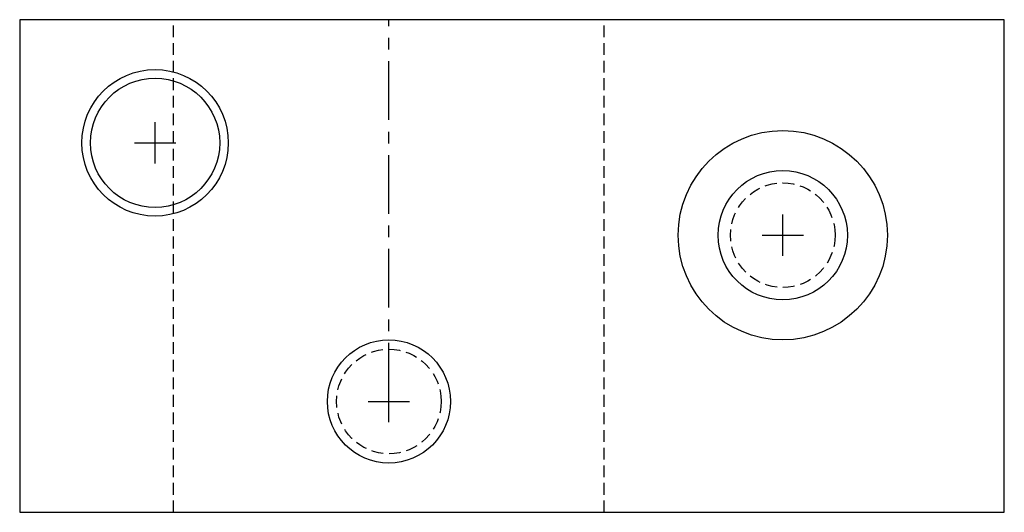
# Model space of a CAD drawing. Extents: x 80.7 to 160.7, y 49 to 89.
import ezdxf

# ---------------------------------------------------------------- set-up
doc = ezdxf.new("R2010")
doc.units = 0
doc.header["$LTSCALE"] = 0.15
doc.linetypes.add('CENTER', pattern=[50.8, 31.75, -6.35, 6.35, -6.35])
doc.linetypes.add('HIDDEN', pattern=[9.525, 6.35, -3.175])
doc.layers.get('0').update_dxf_attribs({"linetype": 'CONTINUOUS'})
doc.layers.add('CENTER', color=9, linetype='CENTER')

msp = doc.modelspace()

# ---------------------------------------------------------------- linework, layer by layer
for p, q in [((160.708, 89), (80.708, 89)), ((80.708, 89), (80.708, 49)), ((160.708, 49), (160.708, 89)), ((91.708, 77.322), (91.708, 80.678)), ((90.03, 79), (93.386, 79)), ((142.708, 69.822), (142.708, 73.178)), ((141.03, 71.5), (144.386, 71.5)), ((110.708, 56.322), (110.708, 59.678)), ((109.03, 58), (112.386, 58)), ((80.708, 49), (160.708, 49))]:
    msp.add_line(p, q)
at = {"linetype": 'HIDDEN'}
for p, q in [((93.208, 49), (93.208, 89)), ((128.208, 49), (128.208, 89))]:
    msp.add_line(p, q, dxfattribs=at)
for centre, radius in [((91.708, 79), 5.95), ((91.708, 79), 5.25), ((142.708, 71.5), 8.5), ((142.708, 71.5), 5.25), ((110.708, 58), 5)]:
    msp.add_circle(centre, radius)
for centre in [(142.708, 71.5), (110.708, 58)]:
    msp.add_circle(centre, 4.25, dxfattribs=at)
at = {"layer": 'CENTER'}
msp.add_line((110.708, 58), (110.708, 89), dxfattribs=at)

doc.saveas('drawing.dxf')
